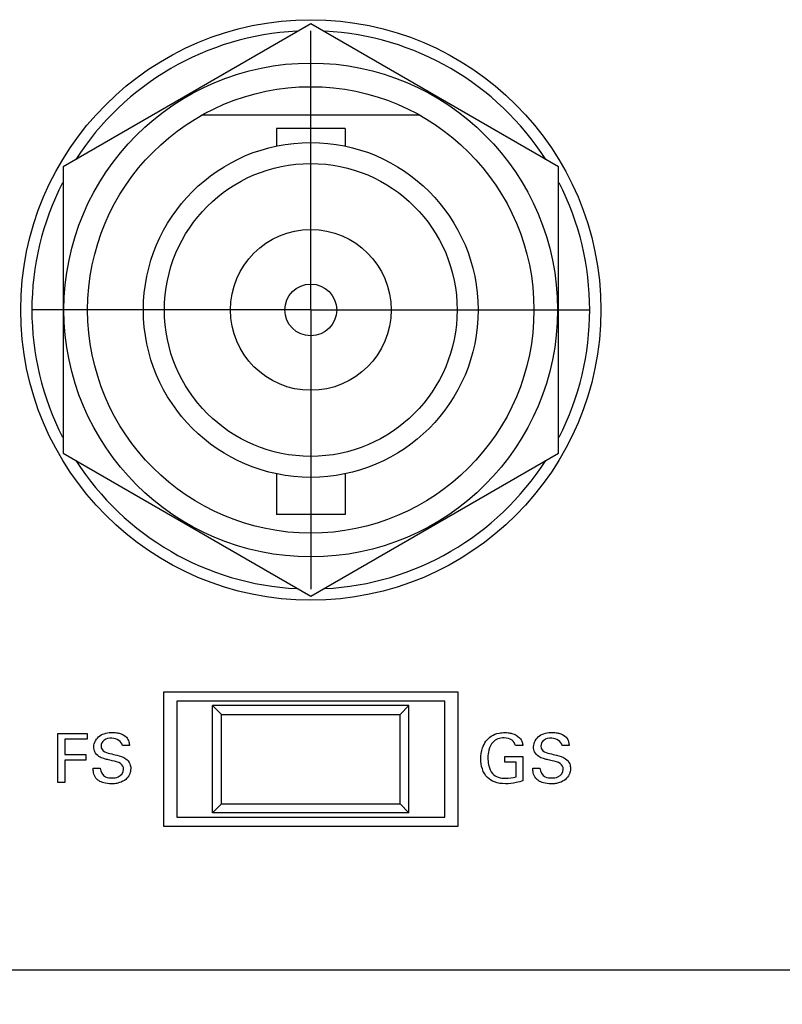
# Model space of a CAD drawing. Header units: inches. Extents: x 0 to 34, y 0 to 22.
# Tile 31 of 111: x 11 to 11.9, y 9.5 to 10.6. Entities that reach past the tile are written whole.
import ezdxf

# ---------------------------------------------------------------- set-up
doc = ezdxf.new("R2010")
doc.units = ezdxf.units.IN
doc.header["$LTSCALE"] = 1.87
doc.header["$MEASUREMENT"] = 0
doc.linetypes.add('CENTER', pattern=[0.6, 0.375, -0.075, 0.075, -0.075])
doc.layers.get('0').update_dxf_attribs({"linetype": 'CONTINUOUS'})
for name, color, linetype in [('DATUMCURVES', 7, 'CONTINUOUS'), ('DEFAULT_1', 7, 'CENTER'), ('DIMENSIONS', 7, 'CONTINUOUS')]:
    doc.layers.add(name, color=color, linetype=linetype)
doc.styles.get("Standard").update_dxf_attribs({"font": 'txt', "width": 0.8})
doc.dimstyles.new('DIMSTYLE_1', dxfattribs={"dimtxt": 0.125, "dimasz": 0.18, "dimexe": 0.18, "dimexo": 0.0625, "dimgap": 0.09, "dimtad": 0, "dimtih": 1, "dimtoh": 1, "dimdec": 3, "dimzin": 4, "dimdsep": 46, "dimtxsty": 'STANDARD', "dimblk": '_FILLED', "dimblk1": '_FILLED', "dimblk2": '_FILLED', "dimcen": 0.09, "dimadec": 0, "dimazin": 0, "dimtp": 0.001, "dimtm": 0.001, "dimtfac": 1, "dimtdec": 3, "dimtofl": 0, "dimtmove": 0, "dimatfit": 3, "dimldrblk": '_FILLED', "dimfxl": 1, "dimtolj": 1, "dimtzin": 4, "dimarcsym": 0})

# ---------------------------------------------------------------- blocks, each defined once
blk = doc.blocks.new('_FILLED')
at = {"color": 0, "linetype": 'BYBLOCK'}
blk.add_solid([(0, 0), (-1, 0.1736), (-1, -0.1736)], dxfattribs=at)
blk = doc.blocks.new('*D0')
at = {"layer": 'DIMENSIONS', "color": 2, "linetype": 'CONTINUOUS'}
for p, q in [((9.211, 10.3065), (7.356, 10.3065)), ((7.481, 10.3065), (7.481, 9.311)), ((7.481, 7.9485), (7.481, 9.061)), ((11.9085, 7.9485), (7.356, 7.9485))]:
    blk.add_line(p, q, dxfattribs=at)
at = {"layer": 'DIMENSIONS', "color": 2, "linetype": 'CONTINUOUS', "xscale": 0.18, "yscale": 0.18, "zscale": 0.18}
for p, rotation in [((7.481, 10.3065), 90), ((7.481, 7.9485), 270)]:
    blk.add_blockref('_FILLED', p, dxfattribs=dict(at, rotation=rotation))
at = {"layer": 'DIMENSIONS', "color": 2, "linetype": 'CONTINUOUS', "width": 0.8}
for s, p in [('2.358', (6.8185, 9.1235)), ('[', (7.4435, 9.1235)), ('59.89', (7.5435, 9.1235)), (']', (8.0435, 9.1235))]:
    blk.add_text(s, height=0.125, dxfattribs=at).set_placement(p)
blk = doc.blocks.new('*D7')
at = {"layer": 'DIMENSIONS', "color": 2, "linetype": 'CONTINUOUS'}
for p, q in [((9.586, 9.9315), (9.586, 7.3368)), ((10.461, 9.9315), (10.461, 7.3368)), ((9.586, 7.4618), (9.226, 7.4618)), ((10.461, 7.4618), (10.7887, 7.4618))]:
    blk.add_line(p, q, dxfattribs=at)
at = {"layer": 'DIMENSIONS', "color": 2, "linetype": 'CONTINUOUS', "xscale": 0.18, "yscale": 0.18, "zscale": 0.18}
blk.add_blockref('_FILLED', (9.586, 7.4618), dxfattribs=at)
at = {"layer": 'DIMENSIONS', "color": 2, "linetype": 'CONTINUOUS', "xscale": 0.18, "yscale": 0.18, "zscale": 0.18, "rotation": 180}
blk.add_blockref('_FILLED', (10.461, 7.4618), dxfattribs=at)
at = {"layer": 'DIMENSIONS', "color": 2, "linetype": 'CONTINUOUS', "width": 0.8}
for s, p in [('[', (11.5762, 7.3993)), (']', (12.1762, 7.3993)), ('3X', (10.8512, 7.3993)), ('.875', (11.0512, 7.3993)), ('22.23', (11.6762, 7.3993))]:
    blk.add_text(s, height=0.125, dxfattribs=at).set_placement(p)
blk = doc.blocks.new('*D8')
at = {"layer": 'DIMENSIONS', "color": 2, "linetype": 'CONTINUOUS'}
for p, q in [((13.2043, 9.9571), (13.2043, 7.009)), ((14.701, 9.9571), (14.701, 7.009)), ((13.2043, 7.134), (12.8547, 7.134)), ((14.701, 7.134), (15.061, 7.134))]:
    blk.add_line(p, q, dxfattribs=at)
at = {"layer": 'DIMENSIONS', "color": 2, "linetype": 'CONTINUOUS', "xscale": 0.18, "yscale": 0.18, "zscale": 0.18}
blk.add_blockref('_FILLED', (13.2043, 7.134), dxfattribs=at)
at = {"layer": 'DIMENSIONS', "color": 2, "linetype": 'CONTINUOUS', "xscale": 0.18, "yscale": 0.18, "zscale": 0.18, "rotation": 180}
blk.add_blockref('_FILLED', (14.701, 7.134), dxfattribs=at)
at = {"layer": 'DIMENSIONS', "color": 2, "linetype": 'CONTINUOUS', "width": 0.8}
for s, p in [('[', (12.0922, 7.0715)), (']', (12.6922, 7.0715)), ('1.497', (11.4672, 7.0715)), ('38.02', (12.1922, 7.0715))]:
    blk.add_text(s, height=0.125, dxfattribs=at).set_placement(p)

msp = doc.modelspace()

# ---------------------------------------------------------------- linework, layer by layer
at = {"color": 7, "linetype": 'CONTINUOUS'}
for p, q in [((11.336, 10.627), (11.0585, 10.4667)), ((11.6135, 10.4667), (11.336, 10.627)), ((11.4584, 10.5245), (11.2136, 10.5245)), ((11.3745, 10.5098), (11.2975, 10.5098)), ((11.2975, 10.5098), (11.2975, 10.49)), ((11.3745, 10.5098), (11.3745, 10.49)), ((11.0585, 10.4667), (11.0585, 10.1463)), ((11.6135, 10.1463), (11.6135, 10.4667)), ((11.0585, 10.1463), (11.336, 9.9861)), ((11.336, 9.9861), (11.6135, 10.1463)), ((11.2975, 10.123), (11.2975, 10.0773)), ((11.3745, 10.123), (11.3745, 10.0773)), ((11.3745, 10.0773), (11.2975, 10.0773)), ((11.501, 9.8785), (11.171, 9.8785)), ((11.171, 9.8785), (11.171, 9.7285)), ((11.486, 9.8685), (11.186, 9.8685)), ((11.186, 9.8685), (11.186, 9.7385)), ((11.486, 9.7385), (11.486, 9.8685)), ((11.501, 9.7285), (11.501, 9.8785)), ((11.446, 9.8635), (11.226, 9.8635)), ((11.226, 9.8635), (11.236, 9.8535)), ((11.226, 9.7435), (11.226, 9.8635)), ((11.436, 9.8535), (11.446, 9.8635)), ((11.446, 9.7435), (11.446, 9.8635)), ((11.236, 9.8535), (11.436, 9.8535)), ((11.236, 9.7535), (11.236, 9.8535)), ((11.436, 9.7535), (11.436, 9.8535)), ((11.226, 9.7435), (11.236, 9.7535)), ((11.236, 9.7535), (11.436, 9.7535)), ((11.436, 9.7535), (11.446, 9.7435)), ((11.186, 9.7385), (11.486, 9.7385)), ((11.446, 9.7435), (11.226, 9.7435)), ((11.171, 9.7285), (11.501, 9.7285))]:
    msp.add_line(p, q, dxfattribs=at)
for radius in [0.325, 0.2765, 0.25, 0.1875, 0.164, 0.09, 0.029]:
    msp.add_circle((11.336, 10.3065), radius, dxfattribs=at)
for start, end in [(92.8821, 147.3645), (32.6355, 87.1179), (152.8684, 207.1316), (332.8684, 27.1316), (212.6355, 267.1179), (272.8821, 327.3645)]:
    msp.add_arc((11.336, 10.3065), 0.3125, start, end, dxfattribs=at)
at = {"layer": 'DATUMCURVES', "color": 40, "linetype": 'CONTINUOUS'}
for points, knots in [([(11.0527, 9.8323, 0.8645), (11.0544, 9.8323, 0.8645), (11.0653, 9.8323, 0.8645), (11.0763, 9.8323, 0.8645), (11.0855, 9.8323, 0.8645)], [0, 0, 0, 0, 0.15625, 1, 1, 1, 1]), ([(11.0527, 9.7772, 0.8645), (11.0527, 9.78, 0.8645), (11.0527, 9.7984, 0.8645), (11.0527, 9.8168, 0.8645), (11.0527, 9.8323, 0.8645)], [0, 0, 0, 0, 0.15625, 1, 1, 1, 1]), ([(11.0855, 9.8258, 0.8645), (11.0842, 9.8258, 0.8645), (11.0759, 9.8258, 0.8645), (11.0675, 9.8258, 0.8645), (11.0605, 9.8258, 0.8645)], [0, 0, 0, 0, 0.15625, 1, 1, 1, 1]), ([(11.0605, 9.8258, 0.8645), (11.0605, 9.8249, 0.8645), (11.0605, 9.8192, 0.8645), (11.0605, 9.8135, 0.8645), (11.0605, 9.8086, 0.8645)], [0, 0, 0, 0, 0.15625, 1, 1, 1, 1]), ([(11.1263, 9.7922, 0.8645), (11.1263, 9.7946, 0.8645), (11.1227, 9.8002, 0.8645), (11.1149, 9.8011, 0.8645), (11.1086, 9.8028, 0.8645), (11.1035, 9.8041, 0.8645), (11.0981, 9.8061, 0.8645), (11.0937, 9.811, 0.8645), (11.0919, 9.82, 0.8645), (11.0971, 9.8293, 0.8645), (11.1063, 9.8328, 0.8645), (11.1133, 9.8336, 0.8645), (11.1177, 9.8332, 0.8645), (11.1196, 9.8329, 0.8645)], [0, 0, 0, 0, 0.089356, 0.210968, 0.28166, 0.334743, 0.408538, 0.494835, 0.566937, 0.741212, 0.832923, 0.929473, 1, 1, 1, 1]), ([(11.1249, 9.8186, 0.8645), (11.1246, 9.8233, 0.8645), (11.1147, 9.8284, 0.8645), (11.1042, 9.826, 0.8645), (11.1009, 9.8204, 0.8645), (11.101, 9.8178, 0.8645), (11.1011, 9.8176, 0.8645)], [0, 0, 0, 0, 0.45823, 0.755274, 0.988296, 1, 1, 1, 1]), ([(11.1196, 9.8329, 0.8645), (11.1202, 9.8328, 0.8645), (11.1238, 9.8319, 0.8645), (11.1292, 9.8294, 0.8645), (11.1324, 9.8234, 0.8645), (11.1327, 9.82, 0.8645), (11.1328, 9.8186, 0.8645)], [0, 0, 0, 0, 0.088502, 0.522665, 0.795821, 1, 1, 1, 1]), ([(11.5264, 9.8038, 0.8645), (11.5264, 9.8079, 0.8645), (11.5278, 9.8176, 0.8645), (11.5354, 9.8291, 0.8645), (11.546, 9.8328, 0.8645), (11.5525, 9.8333, 0.8645), (11.5574, 9.8331, 0.8645), (11.5632, 9.8321, 0.8645), (11.5693, 9.8288, 0.8645), (11.573, 9.8231, 0.8645), (11.5734, 9.8199, 0.8645), (11.5735, 9.8186, 0.8645)], [0, 0, 0, 0, 0.170828, 0.400017, 0.528621, 0.621258, 0.671638, 0.730076, 0.865892, 0.945205, 1, 1, 1, 1]), ([(11.5652, 9.8186, 0.8645), (11.5648, 9.8209, 0.8645), (11.5616, 9.8262, 0.8645), (11.5533, 9.8276, 0.8645), (11.5457, 9.8267, 0.8645), (11.5388, 9.8221, 0.8645), (11.5351, 9.8141, 0.8645), (11.5341, 9.8053, 0.8645), (11.5346, 9.7999, 0.8645), (11.5351, 9.7974, 0.8645)], [0, 0, 0, 0, 0.129016, 0.289568, 0.416857, 0.531207, 0.710525, 0.868164, 1, 1, 1, 1]), ([(11.6189, 9.7922, 0.8645), (11.6189, 9.7946, 0.8645), (11.6154, 9.8002, 0.8645), (11.6075, 9.8011, 0.8645), (11.6012, 9.8028, 0.8645), (11.5961, 9.8041, 0.8645), (11.5908, 9.8061, 0.8645), (11.5864, 9.811, 0.8645), (11.5846, 9.82, 0.8645), (11.5898, 9.8293, 0.8645), (11.599, 9.8328, 0.8645), (11.6059, 9.8336, 0.8645), (11.6103, 9.8332, 0.8645), (11.6122, 9.8329, 0.8645)], [0, 0, 0, 0, 0.089348, 0.210896, 0.281589, 0.334672, 0.408468, 0.494806, 0.566911, 0.741204, 0.832938, 0.9295, 1, 1, 1, 1]), ([(11.6175, 9.8186, 0.8645), (11.6172, 9.8233, 0.8645), (11.6073, 9.8284, 0.8645), (11.5968, 9.826, 0.8645), (11.5936, 9.8204, 0.8645), (11.5937, 9.8178, 0.8645), (11.5937, 9.8176, 0.8645)], [0, 0, 0, 0, 0.458216, 0.755215, 0.988295, 1, 1, 1, 1]), ([(11.6122, 9.8329, 0.8645), (11.6128, 9.8328, 0.8645), (11.6165, 9.8319, 0.8645), (11.6219, 9.8293, 0.8645), (11.6251, 9.8234, 0.8645), (11.6253, 9.82, 0.8645), (11.6254, 9.8186, 0.8645)], [0, 0, 0, 0, 0.088476, 0.522518, 0.795778, 1, 1, 1, 1]), ([(11.1011, 9.8176, 0.8645), (11.1012, 9.8158, 0.8645), (11.1035, 9.8112, 0.8645), (11.1084, 9.8105, 0.8645), (11.111, 9.8098, 0.8645)], [0, 0, 0, 0, 0.406787, 1, 1, 1, 1]), ([(11.5937, 9.8176, 0.8645), (11.5938, 9.8158, 0.8645), (11.5961, 9.8112, 0.8645), (11.601, 9.8105, 0.8645), (11.6036, 9.8098, 0.8645)], [0, 0, 0, 0, 0.406811, 1, 1, 1, 1]), ([(11.0605, 9.8086, 0.8645), (11.0617, 9.8086, 0.8645), (11.0696, 9.8086, 0.8645), (11.0774, 9.8086, 0.8645), (11.0841, 9.8086, 0.8645)], [0, 0, 0, 0, 0.15625, 1, 1, 1, 1]), ([(11.0841, 9.8022, 0.8645), (11.0828, 9.8022, 0.8645), (11.075, 9.8022, 0.8645), (11.0671, 9.8022, 0.8645), (11.0605, 9.8022, 0.8645)], [0, 0, 0, 0, 0.15625, 1, 1, 1, 1]), ([(11.0605, 9.8022, 0.8645), (11.0605, 9.8009, 0.8645), (11.0605, 9.7926, 0.8645), (11.0605, 9.7842, 0.8645), (11.0605, 9.7772, 0.8645)], [0, 0, 0, 0, 0.15625, 1, 1, 1, 1]), ([(11.1288, 9.804, 0.8645), (11.1309, 9.8027, 0.8645), (11.1337, 9.799, 0.8645), (11.1344, 9.7936, 0.8645), (11.134, 9.7895, 0.8645), (11.1326, 9.7851, 0.8645), (11.1288, 9.7802, 0.8645), (11.1229, 9.7773, 0.8645), (11.1173, 9.776, 0.8645), (11.1113, 9.7757, 0.8645), (11.1048, 9.7763, 0.8645), (11.1001, 9.7783, 0.8645), (11.0984, 9.7794, 0.8645)], [0, 0, 0, 0, 0.128977, 0.217487, 0.27856, 0.33737, 0.454957, 0.587239, 0.663965, 0.749719, 0.896424, 1, 1, 1, 1]), ([(11.111, 9.8098, 0.8645), (11.1136, 9.8092, 0.8645), (11.1196, 9.8076, 0.8645), (11.1258, 9.806, 0.8645), (11.1288, 9.804, 0.8645)], [0, 0, 0, 0, 0.433545, 1, 1, 1, 1]), ([(11.5737, 9.7793, 0.8645), (11.5713, 9.7785, 0.8645), (11.5648, 9.7766, 0.8645), (11.554, 9.7755, 0.8645), (11.5425, 9.7767, 0.8645), (11.533, 9.7827, 0.8645), (11.5275, 9.7923, 0.8645), (11.5264, 9.8, 0.8645), (11.5264, 9.8038, 0.8645)], [0, 0, 0, 0, 0.120749, 0.310254, 0.50449, 0.645774, 0.821355, 1, 1, 1, 1]), ([(11.5535, 9.8065, 0.8645), (11.5545, 9.8065, 0.8645), (11.5613, 9.8065, 0.8645), (11.568, 9.8065, 0.8645), (11.5737, 9.8065, 0.8645)], [0, 0, 0, 0, 0.15625, 1, 1, 1, 1]), ([(11.5737, 9.8065, 0.8645), (11.5737, 9.8051, 0.8645), (11.5737, 9.796, 0.8645), (11.5737, 9.7869, 0.8645), (11.5737, 9.7793, 0.8645)], [0, 0, 0, 0, 0.15625, 1, 1, 1, 1]), ([(11.6214, 9.804, 0.8645), (11.6235, 9.8027, 0.8645), (11.6263, 9.799, 0.8645), (11.6271, 9.7936, 0.8645), (11.6267, 9.7895, 0.8645), (11.6253, 9.7851, 0.8645), (11.6214, 9.7802, 0.8645), (11.6156, 9.7773, 0.8645), (11.61, 9.776, 0.8645), (11.6039, 9.7757, 0.8645), (11.5974, 9.7763, 0.8645), (11.5927, 9.7783, 0.8645), (11.591, 9.7794, 0.8645)], [0, 0, 0, 0, 0.128935, 0.217448, 0.278517, 0.337327, 0.454925, 0.587209, 0.663921, 0.749643, 0.89643, 1, 1, 1, 1]), ([(11.6036, 9.8098, 0.8645), (11.6062, 9.8092, 0.8645), (11.6122, 9.8076, 0.8645), (11.6184, 9.806, 0.8645), (11.6214, 9.804, 0.8645)], [0, 0, 0, 0, 0.43357, 1, 1, 1, 1]), ([(11.0984, 9.7794, 0.8645), (11.0972, 9.7802, 0.8645), (11.0945, 9.7826, 0.8645), (11.0924, 9.7876, 0.8645), (11.0922, 9.7916, 0.8645), (11.0922, 9.7933, 0.8645)], [0, 0, 0, 0, 0.255002, 0.678572, 1, 1, 1, 1]), ([(11.1001, 9.7933, 0.8645), (11.1003, 9.7895, 0.8645), (11.1042, 9.7824, 0.8645), (11.1109, 9.7824, 0.8645), (11.1134, 9.7824, 0.8645)], [0, 0, 0, 0, 0.603211, 1, 1, 1, 1]), ([(11.1134, 9.7824, 0.8645), (11.1157, 9.7824, 0.8645), (11.1217, 9.7827, 0.8645), (11.1263, 9.7887, 0.8645), (11.1263, 9.7922, 0.8645)], [0, 0, 0, 0, 0.395996, 1, 1, 1, 1]), ([(11.5351, 9.7974, 0.8645), (11.5352, 9.797, 0.8645), (11.536, 9.7934, 0.8645), (11.5383, 9.7873, 0.8645), (11.546, 9.7826, 0.8645), (11.5554, 9.7816, 0.8645), (11.5622, 9.7826, 0.8645), (11.5661, 9.7838, 0.8645)], [0, 0, 0, 0, 0.031753, 0.278419, 0.480344, 0.68898, 1, 1, 1, 1]), ([(11.5661, 9.7838, 0.8645), (11.5661, 9.7847, 0.8645), (11.5661, 9.7901, 0.8645), (11.5661, 9.7956, 0.8645), (11.5661, 9.8001, 0.8645)], [0, 0, 0, 0, 0.15625, 1, 1, 1, 1]), ([(11.591, 9.7794, 0.8645), (11.5899, 9.7802, 0.8645), (11.5872, 9.7826, 0.8645), (11.585, 9.7876, 0.8645), (11.5848, 9.7916, 0.8645), (11.5848, 9.7933, 0.8645)], [0, 0, 0, 0, 0.255013, 0.678545, 1, 1, 1, 1]), ([(11.5927, 9.7933, 0.8645), (11.5929, 9.7895, 0.8645), (11.5968, 9.7824, 0.8645), (11.6035, 9.7824, 0.8645), (11.606, 9.7824, 0.8645)], [0, 0, 0, 0, 0.603031, 1, 1, 1, 1]), ([(11.606, 9.7824, 0.8645), (11.6084, 9.7824, 0.8645), (11.6144, 9.7827, 0.8645), (11.6189, 9.7887, 0.8645), (11.6189, 9.7922, 0.8645)], [0, 0, 0, 0, 0.395897, 1, 1, 1, 1]), ([(12.5825, 9.5673, 0.8645), (12.3866, 9.5673, 0.8645), (11.1333, 9.5673, 0.8645), (9.88, 9.5673, 0.8645), (8.8225, 9.5673, 0.8645)], [0, 0, 0, 0, 0.15625, 1, 1, 1, 1])]:
    msp.add_open_spline(points, degree=3, knots=knots, dxfattribs=at)
for points in [[(11.0855, 9.8323, 0.8645), (11.0855, 9.8301, 0.8645), (11.0855, 9.828, 0.8645), (11.0855, 9.8258, 0.8645)], [(11.1328, 9.8186, 0.8645), (11.1302, 9.8186, 0.8645), (11.1275, 9.8186, 0.8645), (11.1249, 9.8186, 0.8645)], [(11.5735, 9.8186, 0.8645), (11.5707, 9.8186, 0.8645), (11.5679, 9.8186, 0.8645), (11.5652, 9.8186, 0.8645)], [(11.6254, 9.8186, 0.8645), (11.6228, 9.8186, 0.8645), (11.6201, 9.8186, 0.8645), (11.6175, 9.8186, 0.8645)], [(11.0841, 9.8086, 0.8645), (11.0841, 9.8065, 0.8645), (11.0841, 9.8043, 0.8645), (11.0841, 9.8022, 0.8645)], [(11.5535, 9.8001, 0.8645), (11.5535, 9.8023, 0.8645), (11.5535, 9.8044, 0.8645), (11.5535, 9.8065, 0.8645)], [(11.0922, 9.7933, 0.8645), (11.0948, 9.7933, 0.8645), (11.0975, 9.7933, 0.8645), (11.1001, 9.7933, 0.8645)], [(11.5661, 9.8001, 0.8645), (11.5619, 9.8001, 0.8645), (11.5577, 9.8001, 0.8645), (11.5535, 9.8001, 0.8645)], [(11.5848, 9.7933, 0.8645), (11.5874, 9.7933, 0.8645), (11.5901, 9.7933, 0.8645), (11.5927, 9.7933, 0.8645)], [(11.0605, 9.7772, 0.8645), (11.0579, 9.7772, 0.8645), (11.0553, 9.7772, 0.8645), (11.0527, 9.7772, 0.8645)]]:
    msp.add_open_spline(points, degree=3, dxfattribs=at)
at = {"layer": 'DEFAULT_1', "color": 7, "linetype": 'CENTER'}
for q in [(11.336, 10.619), (11.0235, 10.3065), (11.6485, 10.3065), (11.336, 9.994)]:
    msp.add_line((11.336, 10.3065), q, dxfattribs=at)

# ---------------------------------------------------------------- dimensions: what is measured, and where the dimension line sits
at = {"layer": 'DIMENSIONS', "color": 2, "linetype": 'CONTINUOUS'}
for base, p1, p2, angle, picture, middle in [((7.481, 7.9485), (9.211, 10.3065), (11.9085, 7.9485), 270, '*D0', (7.481, 9.186)), ((13.2043, 7.134), (14.701, 9.9571), (13.2043, 9.9571), 180, '*D8', (12.1297, 7.134))]:
    dim = msp.add_linear_dim(base=base, p1=p1, p2=p2, angle=angle, dimstyle='DIMSTYLE_1', dxfattribs=at)
    dim.commit()
    dim.dimension.update_dxf_attribs({"geometry": picture, "text_midpoint": middle, "dimtype": 160})
dim = msp.add_linear_dim(base=(9.586, 7.4618), p1=(10.461, 9.9315), p2=(9.586, 9.9315), angle=180, text='3X<>', dimstyle='DIMSTYLE_1', dxfattribs=at)
dim.commit()
dim.dimension.update_dxf_attribs({"geometry": '*D7', "text_midpoint": (11.5637, 7.4618), "dimtype": 160})

doc.saveas('drawing.dxf')
